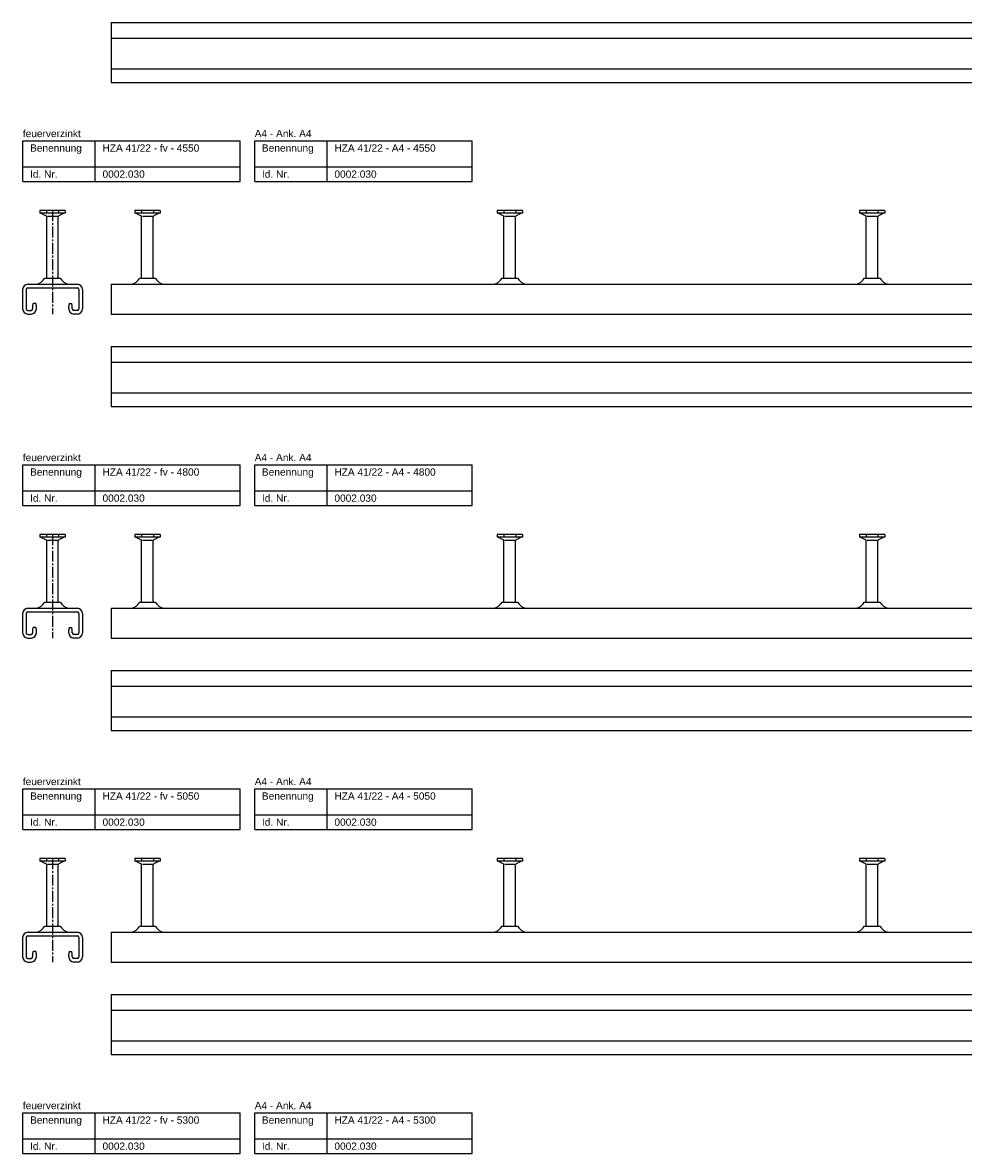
# Model space of a CAD drawing. Header units: millimetres. Extents: x -218 to 5913, y -3930 to 2743.
# Tile 3 of 20: x -218 to 431, y -3104 to -2324. Entities that reach past the tile are written whole.
import ezdxf

# ---------------------------------------------------------------- set-up
doc = ezdxf.new("R2010")
doc.units = ezdxf.units.MM
doc.header["$LTSCALE"] = 10
doc.linetypes.add('MITTE2', pattern=[1.125, 0.75, -0.125, 0.125, -0.125])
doc.layers.add('HALFEN', color=2, linetype='CONTINUOUS')
doc.styles.add('ARIAL50', font='ARIAL.TTF', dxfattribs={"height": 5})

msp = doc.modelspace()

# ---------------------------------------------------------------- linework, layer by layer
at = {"layer": 'HALFEN'}
for p, q in [((-156.75, -2323.75), (4143.25, -2323.75)), ((-156.75, -2323.75), (-156.75, -2365.05)), ((-156.75, -2334.5), (4143.25, -2334.5)), ((-156.75, -2355.55), (4143.25, -2355.55)), ((-156.75, -2365.05), (4143.25, -2365.05)), ((-217.75, -2405.25), (-67.75, -2405.25)), ((-217.75, -2433.25), (-217.75, -2405.25)), ((-167.75, -2433.25), (-167.75, -2405.25)), ((-67.75, -2433.25), (-67.75, -2405.25)), ((-57.75, -2405.25), (92.25, -2405.25)), ((-57.75, -2433.25), (-57.75, -2405.25)), ((-7.75, -2433.25), (-7.75, -2405.25)), ((92.25, -2433.25), (92.25, -2405.25)), ((-217.75, -2423.25), (-67.75, -2423.25)), ((-57.75, -2423.25), (92.25, -2423.25)), ((-217.75, -2433.25), (-67.75, -2433.25)), ((-57.75, -2433.25), (92.25, -2433.25)), ((-188.52, -2453.25), (-205.98, -2453.25)), ((-205.98, -2453.25), (-205.98, -2455.15)), ((-188.52, -2455.15), (-205.98, -2455.15)), ((-205.25, -2455.15), (-201.68, -2457.03)), ((-201.32, -2453.5), (-201.32, -2454.9)), ((-193.18, -2453.5), (-193.18, -2454.9)), ((-189.25, -2455.15), (-192.82, -2457.03)), ((-188.52, -2453.25), (-188.52, -2455.15)), ((-123.02, -2453.25), (-140.48, -2453.25)), ((-140.48, -2453.25), (-140.48, -2455.15)), ((-123.02, -2455.15), (-140.48, -2455.15)), ((-139.75, -2455.15), (-136.18, -2457.03)), ((-135.82, -2453.5), (-135.82, -2454.9)), ((-127.68, -2453.5), (-127.68, -2454.9)), ((-123.75, -2455.15), (-127.32, -2457.03)), ((-123.02, -2453.25), (-123.02, -2455.15)), ((126.98, -2453.25), (109.52, -2453.25)), ((109.52, -2453.25), (109.52, -2455.15)), ((126.98, -2455.15), (109.52, -2455.15)), ((110.25, -2455.15), (113.82, -2457.03)), ((114.18, -2453.5), (114.18, -2454.9)), ((122.32, -2453.5), (122.32, -2454.9)), ((126.25, -2455.15), (122.68, -2457.03)), ((126.98, -2453.25), (126.98, -2455.15)), ((376.98, -2453.25), (359.52, -2453.25)), ((359.52, -2453.25), (359.52, -2455.15)), ((376.98, -2455.15), (359.52, -2455.15)), ((360.25, -2455.15), (363.82, -2457.03)), ((364.18, -2453.5), (364.18, -2454.9)), ((372.32, -2453.5), (372.32, -2454.9)), ((376.25, -2455.15), (372.68, -2457.03)), ((376.98, -2453.25), (376.98, -2455.15)), ((-201.25, -2500.05), (-201.25, -2457.73)), ((-200.73, -2457.25), (-193.77, -2457.25)), ((-193.25, -2500.05), (-193.25, -2457.73)), ((-135.75, -2500.05), (-135.75, -2457.73)), ((-135.23, -2457.25), (-128.27, -2457.25)), ((-127.75, -2500.05), (-127.75, -2457.73)), ((114.25, -2500.05), (114.25, -2457.73)), ((114.77, -2457.25), (121.73, -2457.25)), ((122.25, -2500.05), (122.25, -2457.73)), ((364.25, -2500.05), (364.25, -2457.73)), ((364.77, -2457.25), (371.73, -2457.25)), ((372.25, -2500.05), (372.25, -2457.73)), ((-202.5, -2500.05), (-192, -2500.05)), ((-137, -2500.05), (-126.5, -2500.05)), ((113, -2500.05), (123.5, -2500.05)), ((363, -2500.05), (373.5, -2500.05)), ((-217.9, -2507.75), (-217.9, -2521.25)), ((-215.4, -2507.75), (-215.4, -2521.25)), ((-214.4, -2504.25), (-180.1, -2504.25)), ((-214.4, -2506.75), (-180.1, -2506.75)), ((-179.1, -2507.75), (-179.1, -2521.25)), ((-176.6, -2507.75), (-176.6, -2521.25)), ((-156.75, -2504.25), (4393.25, -2504.25)), ((-156.75, -2504.25), (-156.75, -2524.75)), ((-210.9, -2519.05), (-210.5, -2517.55)), ((-210.9, -2521.25), (-210.9, -2519.05)), ((-208.8, -2517.55), (-210.5, -2517.55)), ((-208.4, -2519.05), (-208.8, -2517.55)), ((-208.4, -2521.25), (-208.4, -2519.05)), ((-185.7, -2517.55), (-186.1, -2519.05)), ((-186.1, -2521.25), (-186.1, -2519.05)), ((-185.7, -2517.55), (-184, -2517.55)), ((-183.6, -2519.05), (-184, -2517.55)), ((-183.6, -2521.25), (-183.6, -2519.05)), ((-214.4, -2522.25), (-211.9, -2522.25)), ((-214.4, -2524.75), (-211.9, -2524.75)), ((-180.1, -2522.25), (-182.6, -2522.25)), ((-180.1, -2524.75), (-182.6, -2524.75)), ((-156.75, -2524.75), (4393.25, -2524.75)), ((-156.75, -2547.25), (4393.25, -2547.25)), ((-156.75, -2547.25), (-156.75, -2588.55)), ((-156.75, -2558), (4393.25, -2558)), ((-156.75, -2579.05), (4393.25, -2579.05)), ((-156.75, -2588.55), (4393.25, -2588.55)), ((-217.75, -2628.75), (-67.75, -2628.75)), ((-217.75, -2656.75), (-217.75, -2628.75)), ((-167.75, -2656.75), (-167.75, -2628.75)), ((-67.75, -2656.75), (-67.75, -2628.75)), ((-57.75, -2628.75), (92.25, -2628.75)), ((-57.75, -2656.75), (-57.75, -2628.75)), ((-7.75, -2656.75), (-7.75, -2628.75)), ((92.25, -2656.75), (92.25, -2628.75)), ((-217.75, -2646.75), (-67.75, -2646.75)), ((-57.75, -2646.75), (92.25, -2646.75)), ((-217.75, -2656.75), (-67.75, -2656.75)), ((-57.75, -2656.75), (92.25, -2656.75)), ((-188.52, -2676.75), (-205.98, -2676.75)), ((-205.98, -2676.75), (-205.98, -2678.65)), ((-188.52, -2678.65), (-205.98, -2678.65)), ((-205.25, -2678.65), (-201.68, -2680.53)), ((-201.32, -2677), (-201.32, -2678.4)), ((-201.25, -2723.55), (-201.25, -2681.23)), ((-200.73, -2680.75), (-193.77, -2680.75)), ((-193.25, -2723.55), (-193.25, -2681.23)), ((-193.18, -2677), (-193.18, -2678.4)), ((-189.25, -2678.65), (-192.82, -2680.53)), ((-188.52, -2676.75), (-188.52, -2678.65)), ((-123.02, -2676.75), (-140.48, -2676.75)), ((-140.48, -2676.75), (-140.48, -2678.65)), ((-123.02, -2678.65), (-140.48, -2678.65)), ((-139.75, -2678.65), (-136.18, -2680.53)), ((-135.82, -2677), (-135.82, -2678.4)), ((-135.75, -2723.55), (-135.75, -2681.23)), ((-135.23, -2680.75), (-128.27, -2680.75)), ((-127.75, -2723.55), (-127.75, -2681.23)), ((-127.68, -2677), (-127.68, -2678.4)), ((-123.75, -2678.65), (-127.32, -2680.53)), ((-123.02, -2676.75), (-123.02, -2678.65)), ((126.98, -2676.75), (109.52, -2676.75)), ((109.52, -2676.75), (109.52, -2678.65)), ((126.98, -2678.65), (109.52, -2678.65)), ((110.25, -2678.65), (113.82, -2680.53)), ((114.18, -2677), (114.18, -2678.4)), ((114.25, -2723.55), (114.25, -2681.23)), ((114.77, -2680.75), (121.73, -2680.75)), ((122.25, -2723.55), (122.25, -2681.23)), ((122.32, -2677), (122.32, -2678.4)), ((126.25, -2678.65), (122.68, -2680.53)), ((126.98, -2676.75), (126.98, -2678.65)), ((376.98, -2676.75), (359.52, -2676.75)), ((359.52, -2676.75), (359.52, -2678.65)), ((376.98, -2678.65), (359.52, -2678.65)), ((360.25, -2678.65), (363.82, -2680.53)), ((364.18, -2677), (364.18, -2678.4)), ((364.25, -2723.55), (364.25, -2681.23)), ((364.77, -2680.75), (371.73, -2680.75)), ((372.25, -2723.55), (372.25, -2681.23)), ((372.32, -2677), (372.32, -2678.4)), ((376.25, -2678.65), (372.68, -2680.53)), ((376.98, -2676.75), (376.98, -2678.65)), ((-214.4, -2727.75), (-180.1, -2727.75)), ((-202.5, -2723.55), (-192, -2723.55)), ((-156.75, -2727.75), (4643.25, -2727.75)), ((-156.75, -2727.75), (-156.75, -2748.25)), ((-137, -2723.55), (-126.5, -2723.55)), ((113, -2723.55), (123.5, -2723.55)), ((363, -2723.55), (373.5, -2723.55)), ((-217.9, -2731.25), (-217.9, -2744.75)), ((-215.4, -2731.25), (-215.4, -2744.75)), ((-214.4, -2730.25), (-180.1, -2730.25)), ((-179.1, -2731.25), (-179.1, -2744.75)), ((-176.6, -2731.25), (-176.6, -2744.75)), ((-210.9, -2742.55), (-210.5, -2741.05)), ((-210.9, -2744.75), (-210.9, -2742.55)), ((-208.8, -2741.05), (-210.5, -2741.05)), ((-208.4, -2742.55), (-208.8, -2741.05)), ((-208.4, -2744.75), (-208.4, -2742.55)), ((-185.7, -2741.05), (-186.1, -2742.55)), ((-186.1, -2744.75), (-186.1, -2742.55)), ((-185.7, -2741.05), (-184, -2741.05)), ((-183.6, -2742.55), (-184, -2741.05)), ((-183.6, -2744.75), (-183.6, -2742.55)), ((-214.4, -2745.75), (-211.9, -2745.75)), ((-214.4, -2748.25), (-211.9, -2748.25)), ((-180.1, -2745.75), (-182.6, -2745.75)), ((-180.1, -2748.25), (-182.6, -2748.25)), ((-156.75, -2748.25), (4643.25, -2748.25)), ((-156.75, -2770.75), (4643.25, -2770.75)), ((-156.75, -2770.75), (-156.75, -2812.05)), ((-156.75, -2781.5), (4643.25, -2781.5)), ((-156.75, -2802.55), (4643.25, -2802.55)), ((-156.75, -2812.05), (4643.25, -2812.05)), ((-217.75, -2852.25), (-67.75, -2852.25)), ((-217.75, -2880.25), (-217.75, -2852.25)), ((-167.75, -2880.25), (-167.75, -2852.25)), ((-67.75, -2880.25), (-67.75, -2852.25)), ((-57.75, -2852.25), (92.25, -2852.25)), ((-57.75, -2880.25), (-57.75, -2852.25)), ((-7.75, -2880.25), (-7.75, -2852.25)), ((92.25, -2880.25), (92.25, -2852.25)), ((-217.75, -2870.25), (-67.75, -2870.25)), ((-57.75, -2870.25), (92.25, -2870.25)), ((-217.75, -2880.25), (-67.75, -2880.25)), ((-57.75, -2880.25), (92.25, -2880.25)), ((-188.52, -2900.25), (-205.98, -2900.25)), ((-205.98, -2900.25), (-205.98, -2902.15)), ((-201.32, -2900.5), (-201.32, -2901.9)), ((-193.18, -2900.5), (-193.18, -2901.9)), ((-188.52, -2900.25), (-188.52, -2902.15)), ((-123.02, -2900.25), (-140.48, -2900.25)), ((-140.48, -2900.25), (-140.48, -2902.15)), ((-135.82, -2900.5), (-135.82, -2901.9)), ((-127.68, -2900.5), (-127.68, -2901.9)), ((-123.02, -2900.25), (-123.02, -2902.15)), ((126.98, -2900.25), (109.52, -2900.25)), ((109.52, -2900.25), (109.52, -2902.15)), ((114.18, -2900.5), (114.18, -2901.9)), ((122.32, -2900.5), (122.32, -2901.9)), ((126.98, -2900.25), (126.98, -2902.15)), ((376.98, -2900.25), (359.52, -2900.25)), ((359.52, -2900.25), (359.52, -2902.15)), ((364.18, -2900.5), (364.18, -2901.9)), ((372.32, -2900.5), (372.32, -2901.9)), ((376.98, -2900.25), (376.98, -2902.15)), ((-188.52, -2902.15), (-205.98, -2902.15)), ((-205.25, -2902.15), (-201.68, -2904.03)), ((-201.25, -2947.05), (-201.25, -2904.73)), ((-200.73, -2904.25), (-193.77, -2904.25)), ((-193.25, -2947.05), (-193.25, -2904.73)), ((-189.25, -2902.15), (-192.82, -2904.03)), ((-123.02, -2902.15), (-140.48, -2902.15)), ((-139.75, -2902.15), (-136.18, -2904.03)), ((-135.75, -2947.05), (-135.75, -2904.73)), ((-135.23, -2904.25), (-128.27, -2904.25)), ((-127.75, -2947.05), (-127.75, -2904.73)), ((-123.75, -2902.15), (-127.32, -2904.03)), ((126.98, -2902.15), (109.52, -2902.15)), ((110.25, -2902.15), (113.82, -2904.03)), ((114.25, -2947.05), (114.25, -2904.73)), ((114.77, -2904.25), (121.73, -2904.25)), ((122.25, -2947.05), (122.25, -2904.73)), ((126.25, -2902.15), (122.68, -2904.03)), ((376.98, -2902.15), (359.52, -2902.15)), ((360.25, -2902.15), (363.82, -2904.03)), ((364.25, -2947.05), (364.25, -2904.73)), ((364.77, -2904.25), (371.73, -2904.25)), ((372.25, -2947.05), (372.25, -2904.73)), ((376.25, -2902.15), (372.68, -2904.03)), ((-202.5, -2947.05), (-192, -2947.05)), ((-137, -2947.05), (-126.5, -2947.05)), ((113, -2947.05), (123.5, -2947.05)), ((363, -2947.05), (373.5, -2947.05)), ((-217.9, -2954.75), (-217.9, -2968.25)), ((-215.4, -2954.75), (-215.4, -2968.25)), ((-214.4, -2951.25), (-180.1, -2951.25)), ((-214.4, -2953.75), (-180.1, -2953.75)), ((-179.1, -2954.75), (-179.1, -2968.25)), ((-176.6, -2954.75), (-176.6, -2968.25)), ((-156.75, -2951.25), (4893.25, -2951.25)), ((-156.75, -2951.25), (-156.75, -2971.75)), ((-214.4, -2969.25), (-211.9, -2969.25)), ((-214.4, -2971.75), (-211.9, -2971.75)), ((-210.9, -2966.05), (-210.5, -2964.55)), ((-210.9, -2968.25), (-210.9, -2966.05)), ((-208.8, -2964.55), (-210.5, -2964.55)), ((-208.4, -2966.05), (-208.8, -2964.55)), ((-208.4, -2968.25), (-208.4, -2966.05)), ((-185.7, -2964.55), (-186.1, -2966.05)), ((-186.1, -2968.25), (-186.1, -2966.05)), ((-185.7, -2964.55), (-184, -2964.55)), ((-183.6, -2966.05), (-184, -2964.55)), ((-183.6, -2968.25), (-183.6, -2966.05)), ((-180.1, -2969.25), (-182.6, -2969.25)), ((-180.1, -2971.75), (-182.6, -2971.75)), ((-156.75, -2971.75), (4893.25, -2971.75)), ((-156.75, -2994.25), (4893.25, -2994.25)), ((-156.75, -2994.25), (-156.75, -3035.55)), ((-156.75, -3005), (4893.25, -3005)), ((-156.75, -3026.05), (4893.25, -3026.05)), ((-156.75, -3035.55), (4893.25, -3035.55)), ((-217.75, -3075.75), (-67.75, -3075.75)), ((-217.75, -3103.75), (-217.75, -3075.75)), ((-167.75, -3103.75), (-167.75, -3075.75)), ((-67.75, -3103.75), (-67.75, -3075.75)), ((-57.75, -3075.75), (92.25, -3075.75)), ((-57.75, -3103.75), (-57.75, -3075.75)), ((-7.75, -3103.75), (-7.75, -3075.75)), ((92.25, -3103.75), (92.25, -3075.75)), ((-217.75, -3093.75), (-67.75, -3093.75)), ((-57.75, -3093.75), (92.25, -3093.75)), ((-217.75, -3103.75), (-67.75, -3103.75)), ((-57.75, -3103.75), (92.25, -3103.75))]:
    msp.add_line(p, q, dxfattribs=at)
at = {"layer": 'HALFEN', "color": 1, "linetype": 'MITTE2'}
for p, q in [((-197.25, -2453.25), (-197.25, -2524.75)), ((-197.25, -2676.75), (-197.25, -2748.25)), ((-197.25, -2900.25), (-197.25, -2971.75))]:
    msp.add_line(p, q, dxfattribs=at)
at = {"layer": 'HALFEN'}
for centre, radius, start, end in [((-202.05, -2457.73), 0.8, 0, 62.30053), ((-192.45, -2457.73), 0.8, 117.69947, 180), ((-136.55, -2457.73), 0.8, 0, 62.30053), ((-126.95, -2457.73), 0.8, 117.69947, 180), ((113.45, -2457.73), 0.8, 0, 62.30053), ((123.05, -2457.73), 0.8, 117.69947, 180), ((363.45, -2457.73), 0.8, 0, 62.30053), ((373.05, -2457.73), 0.8, 117.69947, 180), ((-210.79, -2494.46), 10, 283.18044, 326.01848), ((-183.71, -2494.46), 10, 213.98152, 256.81956), ((-145.29, -2494.46), 10, 283.18044, 326.01848), ((-118.21, -2494.46), 10, 213.98152, 256.81956), ((104.71, -2494.46), 10, 283.18044, 326.01848), ((131.79, -2494.46), 10, 213.98152, 256.81956), ((354.71, -2494.46), 10, 283.18044, 326.01848), ((381.79, -2494.46), 10, 213.98152, 256.81956), ((-214.4, -2507.75), 3.5, 90, 180), ((-214.4, -2507.75), 1, 90, 180), ((-180.1, -2507.75), 3.5, 0, 90), ((-180.1, -2507.75), 1, 0, 90), ((-143.47, -2502.25), 2, 270, 283.18044), ((-120.03, -2502.25), 2, 256.81956, 270), ((106.53, -2502.25), 2, 270, 283.18044), ((129.97, -2502.25), 2, 256.81956, 270), ((356.53, -2502.25), 2, 270, 283.18044), ((379.97, -2502.25), 2, 256.81956, 270), ((-214.4, -2521.25), 3.5, 180, 270), ((-214.4, -2521.25), 1, 180, 270), ((-211.9, -2521.25), 1, 270, 0), ((-211.9, -2521.25), 3.5, 270, 0), ((-182.6, -2521.25), 3.5, 180, 270), ((-182.6, -2521.25), 1, 180, 270), ((-180.1, -2521.25), 1, 270, 0), ((-180.1, -2521.25), 3.5, 270, 0), ((-202.05, -2681.23), 0.8, 0, 62.30053), ((-192.45, -2681.23), 0.8, 117.69947, 180), ((-136.55, -2681.23), 0.8, 0, 62.30053), ((-126.95, -2681.23), 0.8, 117.69947, 180), ((113.45, -2681.23), 0.8, 0, 62.30053), ((123.05, -2681.23), 0.8, 117.69947, 180), ((363.45, -2681.23), 0.8, 0, 62.30053), ((373.05, -2681.23), 0.8, 117.69947, 180), ((-214.4, -2731.25), 3.5, 90, 180), ((-210.79, -2717.96), 10, 283.18044, 326.01848), ((-183.71, -2717.96), 10, 213.98152, 256.81956), ((-180.1, -2731.25), 3.5, 0, 90), ((-143.47, -2725.75), 2, 270, 283.18044), ((-145.29, -2717.96), 10, 283.18044, 326.01848), ((-118.21, -2717.96), 10, 213.98152, 256.81956), ((-120.03, -2725.75), 2, 256.81956, 270), ((106.53, -2725.75), 2, 270, 283.18044), ((104.71, -2717.96), 10, 283.18044, 326.01848), ((131.79, -2717.96), 10, 213.98152, 256.81956), ((129.97, -2725.75), 2, 256.81956, 270), ((356.53, -2725.75), 2, 270, 283.18044), ((354.71, -2717.96), 10, 283.18044, 326.01848), ((381.79, -2717.96), 10, 213.98152, 256.81956), ((379.97, -2725.75), 2, 256.81956, 270), ((-214.4, -2731.25), 1, 90, 180), ((-180.1, -2731.25), 1, 0, 90), ((-214.4, -2744.75), 3.5, 180, 270), ((-214.4, -2744.75), 1, 180, 270), ((-211.9, -2744.75), 1, 270, 0), ((-211.9, -2744.75), 3.5, 270, 0), ((-182.6, -2744.75), 3.5, 180, 270), ((-182.6, -2744.75), 1, 180, 270), ((-180.1, -2744.75), 1, 270, 0), ((-180.1, -2744.75), 3.5, 270, 0), ((-202.05, -2904.73), 0.8, 0, 62.30053), ((-192.45, -2904.73), 0.8, 117.69947, 180), ((-136.55, -2904.73), 0.8, 0, 62.30053), ((-126.95, -2904.73), 0.8, 117.69947, 180), ((113.45, -2904.73), 0.8, 0, 62.30053), ((123.05, -2904.73), 0.8, 117.69947, 180), ((363.45, -2904.73), 0.8, 0, 62.30053), ((373.05, -2904.73), 0.8, 117.69947, 180), ((-210.79, -2941.46), 10, 283.18044, 326.01848), ((-183.71, -2941.46), 10, 213.98152, 256.81956), ((-145.29, -2941.46), 10, 283.18044, 326.01848), ((-118.21, -2941.46), 10, 213.98152, 256.81956), ((104.71, -2941.46), 10, 283.18044, 326.01848), ((131.79, -2941.46), 10, 213.98152, 256.81956), ((354.71, -2941.46), 10, 283.18044, 326.01848), ((381.79, -2941.46), 10, 213.98152, 256.81956), ((-214.4, -2954.75), 3.5, 90, 180), ((-214.4, -2954.75), 1, 90, 180), ((-180.1, -2954.75), 3.5, 0, 90), ((-180.1, -2954.75), 1, 0, 90), ((-143.47, -2949.25), 2, 270, 283.18044), ((-120.03, -2949.25), 2, 256.81956, 270), ((106.53, -2949.25), 2, 270, 283.18044), ((129.97, -2949.25), 2, 256.81956, 270), ((356.53, -2949.25), 2, 270, 283.18044), ((379.97, -2949.25), 2, 256.81956, 270), ((-214.4, -2968.25), 3.5, 180, 270), ((-214.4, -2968.25), 1, 180, 270), ((-211.9, -2968.25), 1, 270, 0), ((-211.9, -2968.25), 3.5, 270, 0), ((-182.6, -2968.25), 3.5, 180, 270), ((-182.6, -2968.25), 1, 180, 270), ((-180.1, -2968.25), 1, 270, 0), ((-180.1, -2968.25), 3.5, 270, 0)]:
    msp.add_arc(centre, radius, start, end, dxfattribs=at)

# ---------------------------------------------------------------- texts
at = {"layer": 'HALFEN', "style": 'ARIAL50'}
for s, p in [('feuerverzinkt', (-217.75, -2402.75)), ('A4 - Ank. A4', (-57.75, -2402.75)), ('Benennung', (-212.75, -2412.75)), ('HZA 41/22 - fv - 4550', (-162.75, -2412.75)), ('Benennung', (-52.75, -2412.75)), ('HZA 41/22 - A4 - 4550', (-2.75, -2412.75)), ('Id. Nr.', (-212.75, -2430.75)), ('0002.030', (-162.75, -2430.75)), ('Id. Nr.', (-52.75, -2430.75)), ('0002.030', (-2.75, -2430.75)), ('feuerverzinkt', (-217.75, -2626.25)), ('A4 - Ank. A4', (-57.75, -2626.25)), ('Benennung', (-212.75, -2636.25)), ('HZA 41/22 - fv - 4800', (-162.75, -2636.25)), ('Benennung', (-52.75, -2636.25)), ('HZA 41/22 - A4 - 4800', (-2.75, -2636.25)), ('Id. Nr.', (-212.75, -2654.25)), ('0002.030', (-162.75, -2654.25)), ('Id. Nr.', (-52.75, -2654.25)), ('0002.030', (-2.75, -2654.25)), ('feuerverzinkt', (-217.75, -2849.75)), ('A4 - Ank. A4', (-57.75, -2849.75)), ('Benennung', (-212.75, -2859.75)), ('HZA 41/22 - fv - 5050', (-162.75, -2859.75)), ('Benennung', (-52.75, -2859.75)), ('HZA 41/22 - A4 - 5050', (-2.75, -2859.75)), ('Id. Nr.', (-212.75, -2877.75)), ('0002.030', (-162.75, -2877.75)), ('Id. Nr.', (-52.75, -2877.75)), ('0002.030', (-2.75, -2877.75)), ('feuerverzinkt', (-217.75, -3073.25)), ('A4 - Ank. A4', (-57.75, -3073.25)), ('Benennung', (-212.75, -3083.25)), ('HZA 41/22 - fv - 5300', (-162.75, -3083.25)), ('Benennung', (-52.75, -3083.25)), ('HZA 41/22 - A4 - 5300', (-2.75, -3083.25)), ('Id. Nr.', (-212.75, -3101.25)), ('0002.030', (-162.75, -3101.25)), ('Id. Nr.', (-52.75, -3101.25)), ('0002.030', (-2.75, -3101.25))]:
    msp.add_text(s, height=5, dxfattribs=at).set_placement(p)

doc.saveas('drawing.dxf')
